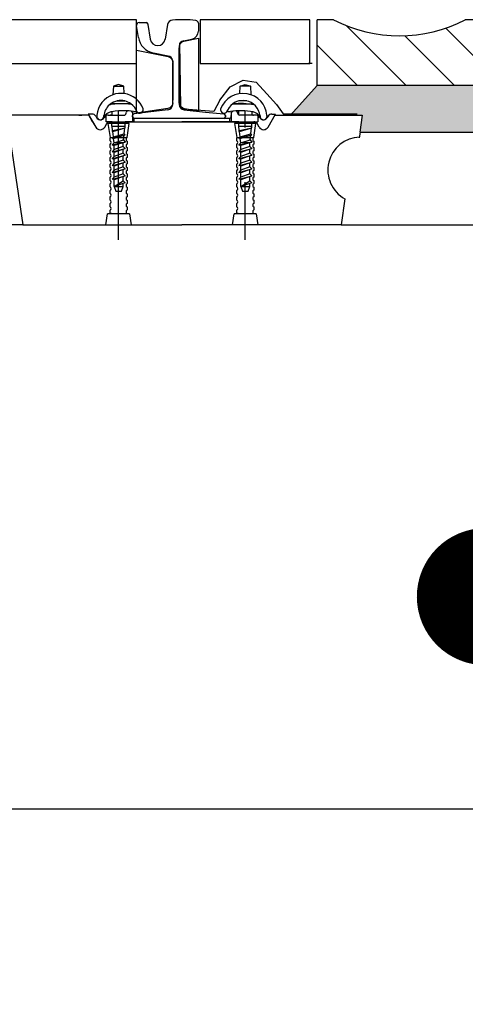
# Model space of a CAD drawing. Header units: millimetres. Extents: x 96940 to 101272, y 432237 to 434659.
# Tile 16 of 256: x 97648.989 to 97649.802, y 432599.582 to 432601.378. Entities that reach past the tile are written whole.
import ezdxf

# ---------------------------------------------------------------- set-up
doc = ezdxf.new("R2010")
doc.units = ezdxf.units.MM
doc.linetypes.add('GWI_DASHED', pattern=[5, 3.5, -1.5])
for name, color, linetype in [('NW_IP_maatvoering', 15, 'Continuous'), ('NW_profiel', 7, 'Continuous'), ('NW_profiel_arcering', 254, 'Continuous'), ('R_BN_T_N_Halte_Blindengeleidelijn', 9, 'Continuous')]:
    doc.layers.add(name, color=color, linetype=linetype)
doc.styles.add('Arial Narrow', font='ARIALN.TTF')
doc.styles.get("Standard").update_dxf_attribs({"font": 'romans.shx'})
doc.dimstyles.new('DSV_0500', dxfattribs={"dimtxt": 0.8, "dimasz": 0.25, "dimexe": 0, "dimexo": 0.5, "dimgap": 0.1, "dimtad": 0, "dimtih": 1, "dimtoh": 1, "dimdsep": 46, "dimtxsty": 'Arial Narrow', "dimblk": 'DOT', "dimcen": 0.25, "dimaunit": 2, "dimazin": 2, "dimtfac": 1, "dimtmove": 1, "dimatfit": 3, "dimfxl": 1, "dimtolj": 1, "dimtzin": 0, "dimarcsym": 0})
doc.dimstyles.get("Standard").update_dxf_attribs({"dimtxt": 0.18, "dimasz": 0.18, "dimexe": 0.18, "dimexo": 0.0625, "dimgap": 0.09, "dimtad": 0, "dimtih": 1, "dimtoh": 1, "dimdec": 4, "dimzin": 0, "dimdsep": 46, "dimtxsty": 'Standard', "dimcen": 0.09, "dimadec": 0, "dimazin": 0, "dimtfac": 1, "dimtdec": 4, "dimtofl": 0, "dimtmove": 0, "dimatfit": 3, "dimfxl": 1, "dimtolj": 1, "dimtzin": 0, "dimarcsym": 0})

# ---------------------------------------------------------------- blocks, each defined once
blk = doc.blocks.new('_Dot')
at = {"color": 0, "linetype": 'ByBlock', "lineweight": -2}
blk.add_line((-0.5, 0), (-1, 0), dxfattribs=at)
at = {"color": 0, "linetype": 'ByBlock', "const_width": 0.5}
blk.add_lwpolyline([(-0.25, 0, 1), (0.25, 0, 1)], format="xyb", close=True, dxfattribs=at)
blk = doc.blocks.new('*D56')
at = {"layer": 'Defpoints', "color": 0, "transparency": 16777216}
for p in [(97648.5418, 432600.664), (97654.0518, 432600.664), (97654.0518, 432599.9382)]:
    blk.add_point(p, dxfattribs=at)
at = {"layer": 'NW_IP_maatvoering', "color": 0, "lineweight": -2, "transparency": 16777216}
for p, q in [((97648.5418, 432600.164), (97648.5418, 432599.9382)), ((97654.0518, 432600.164), (97654.0518, 432599.9382)), ((97648.7918, 432599.9382), (97651.0889, 432599.9382)), ((97653.8018, 432599.9382), (97651.5046, 432599.9382))]:
    blk.add_line(p, q, dxfattribs=at)
at = {"layer": 'NW_IP_maatvoering', "color": 0, "lineweight": -2, "transparency": 16777216, "xscale": 0.25, "yscale": 0.25, "zscale": 0.25}
for p, rotation in [((97648.5418, 432599.9382), 180.0000000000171), ((97654.0518, 432599.9382), 1.709866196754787e-11)]:
    blk.add_blockref('_Dot', p, dxfattribs=dict(at, rotation=rotation))
at = {"layer": 'NW_IP_maatvoering', "color": 0, "transparency": 16777216, "insert": (97651.2968, 432599.9382), "char_height": 0.2, "attachment_point": 5, "rotation": 283.4821, "style": 'Arial Narrow'}
blk.add_mtext('\\A1;5.51', dxfattribs=at)
blk = doc.blocks.new('*D57')
at = {"layer": 'Defpoints', "color": 0, "transparency": 16777216}
for p in [(97652.7829, 432601.2298), (97649.8318, 432601.2075), (97652.7896, 432600.3476)]:
    blk.add_point(p, dxfattribs=at)
at = {"layer": 'NW_IP_maatvoering', "color": 0, "lineweight": -2, "transparency": 16777216}
for p, q in [((97652.7867, 432600.7298), (97652.7896, 432600.3476)), ((97649.8355, 432600.7076), (97649.8384, 432600.3254)), ((97652.5396, 432600.3457), (97651.5215, 432600.3381)), ((97650.0884, 432600.3273), (97651.1065, 432600.3349))]:
    blk.add_line(p, q, dxfattribs=at)
at = {"layer": 'NW_IP_maatvoering', "color": 0, "lineweight": -2, "transparency": 16777216, "xscale": 0.25, "yscale": 0.25, "zscale": 0.25}
for p, rotation in [((97652.7896, 432600.3476), 0.4318180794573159), ((97649.8384, 432600.3254), 180.4318180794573)]:
    blk.add_blockref('_Dot', p, dxfattribs=dict(at, rotation=rotation))
at = {"layer": 'NW_IP_maatvoering', "color": 0, "transparency": 16777216, "insert": (97651.314, 432600.3365), "char_height": 0.2, "attachment_point": 5, "rotation": 283.4821, "style": 'Arial Narrow'}
blk.add_mtext('\\A1;2.95', dxfattribs=at)
blk = doc.blocks.new('*D53')
at = {"layer": 'Defpoints', "color": 0, "linetype": 'Continuous', "ltscale": 0.05, "transparency": 16777216}
for p in [(97638.9518, 432601.1575), (97660.3418, 432601.1575), (97660.3418, 432598.0292)]:
    blk.add_point(p, dxfattribs=at)
at = {"layer": 'R_BN_T_N_Halte_Blindengeleidelijn', "color": 0, "linetype": 'Continuous', "lineweight": -2, "ltscale": 0.05, "transparency": 16777216}
for p, q in [((97638.9518, 432601.095), (97638.9518, 432597.8492)), ((97660.3418, 432601.095), (97660.3418, 432597.8492)), ((97639.1318, 432598.0292), (97649.7505, 432598.0292)), ((97660.1618, 432598.0292), (97650.9934, 432598.0292))]:
    blk.add_line(p, q, dxfattribs=at)
at = {"layer": 'R_BN_T_N_Halte_Blindengeleidelijn', "color": 0, "linetype": 'Continuous', "ltscale": 0.05, "transparency": 16777216}
for points in [[(97639.1318, 432598.0592), (97639.1318, 432597.9992), (97638.9518, 432598.0292)], [(97660.1618, 432598.0592), (97660.1618, 432597.9992), (97660.3418, 432598.0292)]]:
    blk.add_solid(points, dxfattribs=at)
at = {"layer": 'R_BN_T_N_Halte_Blindengeleidelijn', "color": 0, "linetype": 'Continuous', "ltscale": 0.05, "transparency": 16777216, "insert": (97650.3719, 432598.0292), "char_height": 0.18, "attachment_point": 5}
blk.add_mtext('\\A1;21.3900', dxfattribs=at)

msp = doc.modelspace()

# ---------------------------------------------------------------- hatches: boundary and pattern name
at = {"layer": 'NW_profiel_arcering', "ltscale": 0.5}
h = msp.add_hatch(dxfattribs=at)
h.set_pattern_fill('ANSI31', color=1, scale=0.5, angle=-270, style=0)
h.set_pattern_definition([(135, (97639.72779, 432606.36225), (-0.04419417, -0.04419417), [])])
h.paths.add_polyline_path([(97649.83177, 432601.25754), (97649.83177, 432601.37754), (97649.80177, 432601.37754, -0.2450524), (97649.56177, 432601.37754), (97649.53177, 432601.37754), (97649.53177, 432601.25754)])
at = {"layer": 'NW_profiel_arcering'}
msp.add_hatch(color=253, dxfattribs=at).paths.add_polyline_path([(97650.18177, 432601.17253), (97650.13177, 432601.20754), (97649.83177, 432601.20754), (97649.83177, 432601.25754), (97649.53177, 432601.25754), (97649.48301, 432601.20353), (97649.61402, 432601.20353), (97649.60923, 432601.17253)])

# ---------------------------------------------------------------- linework, layer by layer
at = {"layer": 'NW_profiel', "color": 1}
for p, q in [((97649.02288, 432601.37754), (97648.54172, 432601.37754)), ((97649.09988, 432601.37754), (97649.02288, 432601.37754)), ((97649.20211, 432601.37754), (97649.09988, 432601.37754)), ((97649.20211, 432601.29754), (97649.20211, 432601.37754)), ((97649.31863, 432601.37754), (97649.31863, 432601.29754)), ((97649.51863, 432601.37754), (97649.31863, 432601.37754)), ((97649.51863, 432601.29754), (97649.51863, 432601.37754)), ((97649.53177, 432601.25754), (97649.53177, 432601.37754)), ((97649.56177, 432601.37754), (97649.53177, 432601.37754)), ((97649.83177, 432601.37754), (97649.80177, 432601.37754)), ((97649.28036, 432601.3294), (97649.28036, 432601.28837)), ((97649.28036, 432601.22539), (97649.28036, 432601.32595)), ((97648.54172, 432601.29754), (97649.20211, 432601.29754)), ((97649.26836, 432601.30081), (97649.26836, 432601.3015)), ((97649.26836, 432601.22864), (97649.26836, 432601.29925)), ((97649.26836, 432601.23054), (97649.26836, 432601.29925)), ((97649.26836, 432601.22864), (97649.26836, 432601.29925)), ((97649.31863, 432601.29754), (97649.51863, 432601.29754)), ((97649.52261, 432601.29754), (97649.51611, 432601.29754)), ((97649.28036, 432601.25272), (97649.28036, 432601.22299)), ((97649.35432, 432601.23054), (97649.37287, 432601.25537)), ((97649.37287, 432601.25537), (97649.3971, 432601.26704)), ((97649.3971, 432601.26704), (97649.42043, 432601.26345)), ((97649.42043, 432601.26345), (97649.44017, 432601.24221)), ((97649.44017, 432601.24221), (97649.45752, 432601.22276)), ((97649.45752, 432601.22276), (97649.46978, 432601.20616)), ((97649.103, 432601.20353), (97648.96518, 432601.20353)), ((97648.96518, 432601.20353), (97648.99518, 432601.00353)), ((97649.09702, 432601.20353), (97649.103, 432601.20353)), ((97649.11533, 432601.20353), (97649.103, 432601.20353)), ((97649.11436, 432601.20549), (97649.11436, 432601.20499)), ((97649.12106, 432601.20549), (97649.11436, 432601.20549)), ((97649.11436, 432601.20499), (97649.12797, 432601.1817)), ((97649.12228, 432601.19153), (97649.11533, 432601.20353)), ((97649.12228, 432601.19153), (97649.11533, 432601.20353)), ((97649.12797, 432601.20153), (97649.12947, 432601.19895)), ((97649.14331, 432601.19899), (97649.1436, 432601.19949)), ((97649.14685, 432601.19153), (97649.14685, 432601.2026)), ((97649.15052, 432601.20349), (97649.15768, 432601.20351)), ((97649.15052, 432601.20349), (97649.15459, 432601.20349)), ((97649.15596, 432601.20349), (97649.15459, 432601.20349)), ((97649.15596, 432601.20349), (97649.15801, 432601.20349)), ((97649.15768, 432601.20981), (97649.15768, 432601.20349)), ((97649.15801, 432601.20349), (97649.17975, 432601.20349)), ((97649.16968, 432600.97622), (97649.16968, 432601.21132)), ((97649.1837, 432601.20686), (97649.18404, 432601.209)), ((97649.19317, 432601.2103), (97649.19518, 432601.20753)), ((97649.19518, 432601.20753), (97649.19518, 432601.19153)), ((97649.19518, 432601.20349), (97649.19525, 432601.20349)), ((97649.19518, 432601.20053), (97649.19518, 432601.20282)), ((97649.19518, 432601.20053), (97649.19518, 432601.20282)), ((97649.19768, 432601.19153), (97649.19768, 432601.19758)), ((97649.19768, 432601.19758), (97649.19768, 432601.19153)), ((97649.37268, 432601.19153), (97649.37268, 432601.19758)), ((97649.37681, 432601.20978), (97649.37518, 432601.20753)), ((97649.37518, 432601.20753), (97649.37518, 432601.19153)), ((97649.37518, 432601.20053), (97649.37518, 432601.20282)), ((97649.38631, 432601.209), (97649.38664, 432601.20691)), ((97649.38868, 432601.20402), (97649.38868, 432601.21164)), ((97649.41234, 432601.20349), (97649.39058, 432601.20357)), ((97649.41439, 432601.20349), (97649.41234, 432601.20349)), ((97649.41268, 432601.20981), (97649.41268, 432601.20349)), ((97649.41983, 432601.20349), (97649.41268, 432601.20351)), ((97649.41439, 432601.20349), (97649.41576, 432601.20349)), ((97649.41983, 432601.20349), (97649.41576, 432601.20349)), ((97649.4235, 432601.2026), (97649.4235, 432601.19153)), ((97649.42704, 432601.19899), (97649.42676, 432601.19949)), ((97649.44238, 432601.20153), (97649.44088, 432601.19895)), ((97649.4424, 432601.18173), (97649.45599, 432601.20499)), ((97649.44929, 432601.20549), (97649.45599, 432601.20549)), ((97649.45514, 432601.20353), (97649.60518, 432601.20353)), ((97649.45599, 432601.20499), (97649.45599, 432601.20549)), ((97649.46978, 432601.20616), (97649.60467, 432601.20616)), ((97649.47398, 432601.20353), (97649.48205, 432601.20353)), ((97649.48618, 432601.20353), (97649.50168, 432601.20353)), ((97649.50868, 432601.20353), (97649.52418, 432601.20353)), ((97649.12228, 432601.19153), (97649.12796, 432601.18173)), ((97649.12228, 432601.19153), (97649.12796, 432601.18173)), ((97649.1444, 432601.18174), (97649.14801, 432601.18799)), ((97649.1444, 432601.18173), (97649.14776, 432601.18754)), ((97649.1444, 432601.18173), (97649.14776, 432601.18754)), ((97649.15407, 432601.19149), (97649.14685, 432601.19153)), ((97649.15384, 432601.19149), (97649.15407, 432601.19149)), ((97649.15407, 432601.19149), (97649.15596, 432601.19149)), ((97649.15768, 432601.19153), (97649.15468, 432601.19153)), ((97649.15469, 432601.19153), (97649.16968, 432601.19153)), ((97649.15469, 432601.19153), (97649.16968, 432601.19153)), ((97649.15801, 432601.19149), (97649.15596, 432601.19149)), ((97649.15768, 432601.19153), (97649.15768, 432601.19149)), ((97649.16968, 432601.19153), (97649.28518, 432601.19153)), ((97649.19518, 432601.19153), (97649.18168, 432601.19153)), ((97649.28518, 432601.19753), (97649.19818, 432601.19753)), ((97649.37218, 432601.19753), (97649.28518, 432601.19753)), ((97649.28518, 432601.19153), (97649.40068, 432601.19153)), ((97649.38868, 432601.19153), (97649.28518, 432601.19153)), ((97649.37518, 432601.19153), (97649.38868, 432601.19153)), ((97649.38868, 432601.19153), (97649.4235, 432601.19153)), ((97649.40068, 432601.19153), (97649.41566, 432601.19153)), ((97649.41268, 432601.19153), (97649.41628, 432601.19149)), ((97649.42595, 432601.18174), (97649.42234, 432601.18799)), ((97649.60899, 432601.16228), (97649.61053, 432601.17253)), ((97649.61042, 432601.17273), (97650.24172, 432601.17273)), ((97649.58229, 432601.05095), (97649.57518, 432601.00353)), ((97648.99518, 432601.00353), (97648.54172, 432601.00353)), ((97648.99518, 432601.00353), (97649.28518, 432601.00353)), ((97649.57518, 432601.00353), (97649.28518, 432601.00353)), ((97649.57518, 432601.00353), (97650.24172, 432601.00353))]:
    msp.add_line(p, q, dxfattribs=at)
at = {"layer": 'NW_profiel', "color": 7}
for p, q in [((97649.20576, 432601.34525), (97649.20218, 432601.36672)), ((97649.20711, 432601.37254), (97649.21991, 432601.37254)), ((97649.22286, 432601.37004), (97649.22311, 432601.36854)), ((97649.22311, 432601.36854), (97649.22754, 432601.34199)), ((97649.25911, 432601.36854), (97649.2547, 432601.34208)), ((97649.31511, 432601.3712), (97649.31511, 432601.35684)), ((97649.28786, 432601.33909), (97649.30306, 432601.34213)), ((97649.28036, 432601.22539), (97649.28036, 432601.32595)), ((97649.26032, 432601.3113), (97649.23342, 432601.31668)), ((97649.26836, 432601.30181), (97649.26836, 432601.23054)), ((97649.26836, 432601.22804), (97649.26836, 432601.23054)), ((97649.26836, 432601.22299), (97649.26836, 432601.22804)), ((97649.25936, 432601.21304), (97649.19788, 432601.2058)), ((97649.28937, 432601.21304), (97649.32804, 432601.20918)), ((97649.32804, 432601.20918), (97649.36166, 432601.20581)), ((97649.36436, 432601.20283), (97649.36436, 432601.20054))]:
    msp.add_line(p, q, dxfattribs=at)
at = {"layer": 'NW_profiel', "color": 15, "ltscale": 0.03}
for p, q in [((97649.16018, 432601.25636), (97649.1594, 432601.24077)), ((97649.16968, 432601.25936), (97649.16018, 432601.25636)), ((97649.16018, 432601.25636), (97649.17918, 432601.25636)), ((97649.17918, 432601.25636), (97649.16968, 432601.25936)), ((97649.17985, 432601.24276), (97649.17918, 432601.25636)), ((97649.3905, 432601.24276), (97649.39118, 432601.25636)), ((97649.39118, 432601.25636), (97649.40068, 432601.25936)), ((97649.41018, 432601.25636), (97649.39118, 432601.25636)), ((97649.40068, 432601.25936), (97649.41018, 432601.25636)), ((97649.41018, 432601.25636), (97649.41095, 432601.24077)), ((97649.19211, 432601.22436), (97649.15571, 432601.22436)), ((97649.1667, 432601.22936), (97649.18112, 432601.22936)), ((97649.18768, 432601.22436), (97649.19211, 432601.22436)), ((97649.37824, 432601.22436), (97649.41464, 432601.22436)), ((97649.40365, 432601.22936), (97649.38923, 432601.22936)), ((97649.18918, 432601.18853), (97649.15018, 432601.18853)), ((97649.15028, 432601.18853), (97649.15428, 432601.16253)), ((97649.15253, 432601.18853), (97649.15398, 432601.19053)), ((97649.15398, 432601.19053), (97649.18537, 432601.19053)), ((97649.15757, 432601.18313), (97649.15757, 432601.19153)), ((97649.15778, 432601.18313), (97649.18178, 432601.18313)), ((97649.15778, 432601.18313), (97649.18178, 432601.18313)), ((97649.15778, 432601.17413), (97649.18178, 432601.18034)), ((97649.15778, 432601.17413), (97649.18178, 432601.18034)), ((97649.15884, 432601.17519), (97649.18145, 432601.18064)), ((97649.15884, 432601.17519), (97649.18145, 432601.18064)), ((97649.15903, 432601.17379), (97649.18178, 432601.18034)), ((97649.15903, 432601.17379), (97649.18178, 432601.18034)), ((97649.17996, 432601.16948), (97649.18139, 432601.18022)), ((97649.18178, 432601.18034), (97649.18145, 432601.18064)), ((97649.18178, 432601.18034), (97649.18145, 432601.18064)), ((97649.18157, 432601.18313), (97649.18157, 432601.19153)), ((97649.18528, 432601.16253), (97649.18928, 432601.18853)), ((97649.18537, 432601.19053), (97649.18683, 432601.18853)), ((97649.38118, 432601.18853), (97649.38518, 432601.16253)), ((97649.42018, 432601.18853), (97649.38118, 432601.18853)), ((97649.38353, 432601.18853), (97649.38498, 432601.19053)), ((97649.38498, 432601.19053), (97649.41637, 432601.19053)), ((97649.38868, 432601.18313), (97649.38868, 432601.19153)), ((97649.38973, 432601.17519), (97649.38868, 432601.18313)), ((97649.38973, 432601.17519), (97649.38868, 432601.18313)), ((97649.38868, 432601.18313), (97649.41268, 432601.18313)), ((97649.38868, 432601.18313), (97649.41268, 432601.18313)), ((97649.38868, 432601.17413), (97649.41268, 432601.18034)), ((97649.38868, 432601.17413), (97649.41268, 432601.18034)), ((97649.38973, 432601.17519), (97649.41234, 432601.18064)), ((97649.38973, 432601.17519), (97649.41234, 432601.18064)), ((97649.38992, 432601.17379), (97649.41268, 432601.18034)), ((97649.38992, 432601.17379), (97649.41268, 432601.18034)), ((97649.41086, 432601.16948), (97649.41229, 432601.18022)), ((97649.41234, 432601.18064), (97649.41268, 432601.18313)), ((97649.41234, 432601.18064), (97649.41268, 432601.18313)), ((97649.41268, 432601.18034), (97649.41234, 432601.18064)), ((97649.41268, 432601.18034), (97649.41234, 432601.18064)), ((97649.41268, 432601.18313), (97649.41268, 432601.19153)), ((97649.41618, 432601.16253), (97649.42018, 432601.18853)), ((97649.41637, 432601.19053), (97649.41783, 432601.18853)), ((97649.15428, 432601.16253), (97649.18528, 432601.16253)), ((97649.15428, 432601.15653), (97649.15428, 432601.16221)), ((97649.15884, 432601.17519), (97649.15778, 432601.17413)), ((97649.15884, 432601.17519), (97649.15778, 432601.17413)), ((97649.15903, 432601.17379), (97649.15778, 432601.17413)), ((97649.15903, 432601.17379), (97649.15778, 432601.17413)), ((97649.15778, 432601.16163), (97649.18178, 432601.16784)), ((97649.16031, 432601.16416), (97649.15778, 432601.16163)), ((97649.16031, 432601.16416), (97649.15903, 432601.17379)), ((97649.16031, 432601.16416), (97649.17996, 432601.16948)), ((97649.16067, 432601.16085), (97649.18178, 432601.16784)), ((97649.17847, 432601.15832), (97649.17965, 432601.16713)), ((97649.18178, 432601.16784), (97649.17996, 432601.16948)), ((97649.38518, 432601.16253), (97649.41618, 432601.16253)), ((97649.38518, 432601.15653), (97649.38518, 432601.16221)), ((97649.38973, 432601.17519), (97649.38868, 432601.17413)), ((97649.38973, 432601.17519), (97649.38868, 432601.17413)), ((97649.38992, 432601.17379), (97649.38868, 432601.17413)), ((97649.38992, 432601.17379), (97649.38868, 432601.17413)), ((97649.38868, 432601.16163), (97649.41268, 432601.16784)), ((97649.39121, 432601.16416), (97649.38868, 432601.16163)), ((97649.39121, 432601.16416), (97649.38992, 432601.17379)), ((97649.39121, 432601.16416), (97649.41086, 432601.16948)), ((97649.39156, 432601.16085), (97649.41268, 432601.16784)), ((97649.40937, 432601.15832), (97649.41054, 432601.16713)), ((97649.41268, 432601.16784), (97649.41086, 432601.16948)), ((97649.15428, 432601.14453), (97649.15428, 432601.15021)), ((97649.16067, 432601.16085), (97649.15778, 432601.16163)), ((97649.15778, 432601.14913), (97649.18178, 432601.15437)), ((97649.16178, 432601.15313), (97649.15778, 432601.14913)), ((97649.16067, 432601.14835), (97649.15778, 432601.14913)), ((97649.16067, 432601.14835), (97649.16178, 432601.14806)), ((97649.16178, 432601.15313), (97649.16075, 432601.16088)), ((97649.16178, 432601.15313), (97649.17847, 432601.15832)), ((97649.18178, 432601.15437), (97649.16178, 432601.14806)), ((97649.17778, 432601.15313), (97649.16178, 432601.15313)), ((97649.16178, 432601.14187), (97649.16178, 432601.14806)), ((97649.17778, 432601.14645), (97649.16178, 432601.14063)), ((97649.17778, 432601.14645), (97649.17778, 432601.15313)), ((97649.18178, 432601.14284), (97649.17778, 432601.14645)), ((97649.17847, 432601.15832), (97649.18178, 432601.15437)), ((97649.18528, 432601.15621), (97649.18528, 432601.15053)), ((97649.18528, 432601.14421), (97649.18528, 432601.13853)), ((97649.38518, 432601.14453), (97649.38518, 432601.15021)), ((97649.39156, 432601.16085), (97649.38868, 432601.16163)), ((97649.38868, 432601.14913), (97649.41268, 432601.15437)), ((97649.39268, 432601.15313), (97649.38868, 432601.14913)), ((97649.39156, 432601.14835), (97649.38868, 432601.14913)), ((97649.39156, 432601.14835), (97649.39268, 432601.14806)), ((97649.39268, 432601.15313), (97649.39164, 432601.16088)), ((97649.39268, 432601.15313), (97649.40937, 432601.15832)), ((97649.41268, 432601.15437), (97649.39268, 432601.14806)), ((97649.40868, 432601.15313), (97649.39268, 432601.15313)), ((97649.39268, 432601.14187), (97649.39268, 432601.14806)), ((97649.40868, 432601.14645), (97649.39268, 432601.14063)), ((97649.40868, 432601.14645), (97649.40868, 432601.15313)), ((97649.41268, 432601.14284), (97649.40868, 432601.14645)), ((97649.40937, 432601.15832), (97649.41268, 432601.15437)), ((97649.41618, 432601.15621), (97649.41618, 432601.15053)), ((97649.41618, 432601.14421), (97649.41618, 432601.13853)), ((97649.15428, 432601.13253), (97649.15428, 432601.13821)), ((97649.15428, 432601.12053), (97649.15428, 432601.12621)), ((97649.15778, 432601.13663), (97649.18178, 432601.14284)), ((97649.16178, 432601.14063), (97649.15778, 432601.13663)), ((97649.16067, 432601.13585), (97649.15778, 432601.13663)), ((97649.15778, 432601.12413), (97649.18178, 432601.13034)), ((97649.16178, 432601.12813), (97649.15778, 432601.12413)), ((97649.16067, 432601.13585), (97649.16178, 432601.13556)), ((97649.18178, 432601.14284), (97649.16178, 432601.13556)), ((97649.16178, 432601.14063), (97649.16178, 432601.14164)), ((97649.16178, 432601.12813), (97649.16178, 432601.13556)), ((97649.17778, 432601.13395), (97649.16178, 432601.12813)), ((97649.18178, 432601.13034), (97649.16178, 432601.12306)), ((97649.16178, 432601.12813), (97649.16178, 432601.12914)), ((97649.17778, 432601.13395), (97649.17778, 432601.14138)), ((97649.18178, 432601.13034), (97649.17778, 432601.13395)), ((97649.17778, 432601.12145), (97649.17778, 432601.12888)), ((97649.18528, 432601.13221), (97649.18528, 432601.12653)), ((97649.38518, 432601.13253), (97649.38518, 432601.13821)), ((97649.38518, 432601.12053), (97649.38518, 432601.12621)), ((97649.38868, 432601.13663), (97649.41268, 432601.14284)), ((97649.39268, 432601.14063), (97649.38868, 432601.13663)), ((97649.39156, 432601.13585), (97649.38868, 432601.13663)), ((97649.38868, 432601.12413), (97649.41268, 432601.13034)), ((97649.39268, 432601.12813), (97649.38868, 432601.12413)), ((97649.39156, 432601.13585), (97649.39268, 432601.13556)), ((97649.41268, 432601.14284), (97649.39268, 432601.13556)), ((97649.39268, 432601.14063), (97649.39268, 432601.14164)), ((97649.39268, 432601.12813), (97649.39268, 432601.13556)), ((97649.40868, 432601.13395), (97649.39268, 432601.12813)), ((97649.41268, 432601.13034), (97649.39268, 432601.12306)), ((97649.39268, 432601.12813), (97649.39268, 432601.12914)), ((97649.40868, 432601.13395), (97649.40868, 432601.14138)), ((97649.41268, 432601.13034), (97649.40868, 432601.13395)), ((97649.40868, 432601.12145), (97649.40868, 432601.12888)), ((97649.41618, 432601.13221), (97649.41618, 432601.12653)), ((97649.15428, 432601.10853), (97649.15428, 432601.11421)), ((97649.16067, 432601.12335), (97649.15778, 432601.12413)), ((97649.15778, 432601.11163), (97649.18178, 432601.11784)), ((97649.16178, 432601.11563), (97649.15778, 432601.11163)), ((97649.16067, 432601.11085), (97649.15778, 432601.11163)), ((97649.16067, 432601.12335), (97649.16178, 432601.12306)), ((97649.16067, 432601.11085), (97649.16178, 432601.11056)), ((97649.16178, 432601.11563), (97649.16178, 432601.12306)), ((97649.17778, 432601.12145), (97649.16178, 432601.11563)), ((97649.18178, 432601.11784), (97649.16178, 432601.11056)), ((97649.16178, 432601.11563), (97649.16178, 432601.11664)), ((97649.16178, 432601.10313), (97649.16178, 432601.11056)), ((97649.17778, 432601.10895), (97649.16178, 432601.10313)), ((97649.18178, 432601.11784), (97649.17778, 432601.12145)), ((97649.17778, 432601.10895), (97649.17778, 432601.11638)), ((97649.18178, 432601.10534), (97649.17778, 432601.10895)), ((97649.18528, 432601.12021), (97649.18528, 432601.11453)), ((97649.18528, 432601.10821), (97649.18528, 432601.10253)), ((97649.38518, 432601.10853), (97649.38518, 432601.11421)), ((97649.39156, 432601.12335), (97649.38868, 432601.12413)), ((97649.38868, 432601.11163), (97649.41268, 432601.11784)), ((97649.39268, 432601.11563), (97649.38868, 432601.11163)), ((97649.39156, 432601.11085), (97649.38868, 432601.11163)), ((97649.39156, 432601.12335), (97649.39268, 432601.12306)), ((97649.39156, 432601.11085), (97649.39268, 432601.11056)), ((97649.39268, 432601.11563), (97649.39268, 432601.12306)), ((97649.40868, 432601.12145), (97649.39268, 432601.11563)), ((97649.41268, 432601.11784), (97649.39268, 432601.11056)), ((97649.39268, 432601.11563), (97649.39268, 432601.11664)), ((97649.39268, 432601.10313), (97649.39268, 432601.11006)), ((97649.40868, 432601.10895), (97649.39268, 432601.10313)), ((97649.41268, 432601.11784), (97649.40868, 432601.12145)), ((97649.40868, 432601.10895), (97649.40868, 432601.11638)), ((97649.41268, 432601.10534), (97649.40868, 432601.10895)), ((97649.41618, 432601.12021), (97649.41618, 432601.11453)), ((97649.41618, 432601.10821), (97649.41618, 432601.10253)), ((97649.15428, 432601.09653), (97649.15428, 432601.10221)), ((97649.15428, 432601.08453), (97649.15428, 432601.09021)), ((97649.15778, 432601.09913), (97649.18178, 432601.10534)), ((97649.16178, 432601.10313), (97649.15778, 432601.09913)), ((97649.16067, 432601.09835), (97649.15778, 432601.09913)), ((97649.15778, 432601.08663), (97649.18178, 432601.09284)), ((97649.16178, 432601.09063), (97649.15778, 432601.08663)), ((97649.16067, 432601.09835), (97649.16178, 432601.09806)), ((97649.18178, 432601.10534), (97649.16178, 432601.09806)), ((97649.16178, 432601.10313), (97649.16178, 432601.10414)), ((97649.16178, 432601.09063), (97649.16178, 432601.09806)), ((97649.17778, 432601.09645), (97649.16178, 432601.09063)), ((97649.18178, 432601.09284), (97649.16178, 432601.08556)), ((97649.17778, 432601.09645), (97649.17778, 432601.10388)), ((97649.18178, 432601.09284), (97649.17778, 432601.09645)), ((97649.17778, 432601.08395), (97649.17778, 432601.09138)), ((97649.18528, 432601.09621), (97649.18528, 432601.09053)), ((97649.38518, 432601.09653), (97649.38518, 432601.10221)), ((97649.38518, 432601.08453), (97649.38518, 432601.09021)), ((97649.38868, 432601.09913), (97649.41268, 432601.10534)), ((97649.39268, 432601.10313), (97649.38868, 432601.09913)), ((97649.39156, 432601.09835), (97649.38868, 432601.09913)), ((97649.38868, 432601.08663), (97649.41268, 432601.09284)), ((97649.39268, 432601.09063), (97649.38868, 432601.08663)), ((97649.39156, 432601.09835), (97649.39268, 432601.09806)), ((97649.41268, 432601.10534), (97649.39268, 432601.09806)), ((97649.39268, 432601.10313), (97649.39268, 432601.10414)), ((97649.39268, 432601.09063), (97649.39268, 432601.09806)), ((97649.40868, 432601.09645), (97649.39268, 432601.09063)), ((97649.41268, 432601.09284), (97649.39268, 432601.08556)), ((97649.39268, 432601.09063), (97649.39268, 432601.09164)), ((97649.40868, 432601.09645), (97649.40868, 432601.10388)), ((97649.41268, 432601.09284), (97649.40868, 432601.09645)), ((97649.40868, 432601.08395), (97649.40868, 432601.09138)), ((97649.41618, 432601.09621), (97649.41618, 432601.09053)), ((97649.15428, 432601.07253), (97649.15428, 432601.07821)), ((97649.16067, 432601.08585), (97649.15778, 432601.08663)), ((97649.16067, 432601.08585), (97649.16178, 432601.08556)), ((97649.16178, 432601.07813), (97649.16178, 432601.08556)), ((97649.16178, 432601.07313), (97649.17778, 432601.08395)), ((97649.18178, 432601.08034), (97649.16178, 432601.07306)), ((97649.16178, 432601.07813), (97649.16178, 432601.07914)), ((97649.16178, 432601.07313), (97649.16178, 432601.07813)), ((97649.16178, 432601.07306), (97649.16178, 432601.07313)), ((97649.16178, 432601.07313), (97649.17778, 432601.07313)), ((97649.16178, 432601.07313), (97649.16478, 432601.06513)), ((97649.17478, 432601.06513), (97649.17778, 432601.07313)), ((97649.18178, 432601.08034), (97649.17778, 432601.08395)), ((97649.17778, 432601.07313), (97649.17778, 432601.07888)), ((97649.18528, 432601.08421), (97649.18528, 432601.07853)), ((97649.18528, 432601.07221), (97649.18528, 432601.06653)), ((97649.38518, 432601.07253), (97649.38518, 432601.07821)), ((97649.39156, 432601.08585), (97649.38868, 432601.08663)), ((97649.39156, 432601.08585), (97649.39268, 432601.08556)), ((97649.39268, 432601.07813), (97649.39268, 432601.08556)), ((97649.39268, 432601.07313), (97649.40868, 432601.08395)), ((97649.41268, 432601.08034), (97649.39268, 432601.07306)), ((97649.39268, 432601.07813), (97649.39268, 432601.07914)), ((97649.39268, 432601.07313), (97649.39268, 432601.07813)), ((97649.39268, 432601.07306), (97649.39268, 432601.07313)), ((97649.39268, 432601.07313), (97649.40868, 432601.07313)), ((97649.39268, 432601.07313), (97649.39568, 432601.06513)), ((97649.40568, 432601.06513), (97649.40868, 432601.07313)), ((97649.41268, 432601.08034), (97649.40868, 432601.08395)), ((97649.40868, 432601.07313), (97649.40868, 432601.07888)), ((97649.41618, 432601.08421), (97649.41618, 432601.07853)), ((97649.41618, 432601.07221), (97649.41618, 432601.06653)), ((97649.15428, 432601.06053), (97649.15428, 432601.06621)), ((97649.15428, 432601.04853), (97649.15428, 432601.05421)), ((97649.16478, 432601.06513), (97649.17478, 432601.06513)), ((97649.18528, 432601.06021), (97649.18528, 432601.05453)), ((97649.38518, 432601.06053), (97649.38518, 432601.06621)), ((97649.38518, 432601.04853), (97649.38518, 432601.05421)), ((97649.39568, 432601.06513), (97649.40568, 432601.06513)), ((97649.41618, 432601.06021), (97649.41618, 432601.05453)), ((97649.15428, 432601.03653), (97649.15428, 432601.04221)), ((97649.18528, 432601.04821), (97649.18528, 432601.04253)), ((97649.18528, 432601.03621), (97649.18528, 432601.03053)), ((97649.38518, 432601.03653), (97649.38518, 432601.04221)), ((97649.41618, 432601.04821), (97649.41618, 432601.04253)), ((97649.41618, 432601.03621), (97649.41618, 432601.03053)), ((97649.15428, 432601.02453), (97649.15428, 432601.03021)), ((97649.15945, 432601.02353), (97649.15428, 432601.02453)), ((97649.18528, 432601.02421), (97649.18528, 432601.02353)), ((97649.38518, 432601.02453), (97649.38518, 432601.03021)), ((97649.39034, 432601.02353), (97649.38518, 432601.02453)), ((97649.41618, 432601.02421), (97649.41618, 432601.02353))]:
    msp.add_line(p, q, dxfattribs=at)
at = {"layer": 'NW_profiel', "color": 1, "linetype": 'GWI_DASHED', "ltscale": 0.03}
msp.add_line((97649.40068, 432600.97622), (97649.40068, 432601.21132), dxfattribs=at)
at = {"layer": 'NW_profiel', "color": 15, "linetype": 'GWI_DASHED', "ltscale": 0.03}
for p, q in [((97649.15884, 432601.17519), (97649.15778, 432601.18313)), ((97649.15884, 432601.17519), (97649.15778, 432601.18313)), ((97649.18145, 432601.18064), (97649.18178, 432601.18313)), ((97649.18145, 432601.18064), (97649.18178, 432601.18313))]:
    msp.add_line(p, q, dxfattribs=at)
at = {"layer": 'NW_profiel', "color": 1, "ltscale": 0.03}
for p, q in [((97649.14657, 432601.00353), (97649.14957, 432601.02353)), ((97649.15553, 432601.02353), (97649.14978, 432601.02353)), ((97649.18528, 432601.02353), (97649.15553, 432601.02353)), ((97649.18978, 432601.02353), (97649.18528, 432601.02353)), ((97649.18957, 432601.02353), (97649.19257, 432601.00353)), ((97649.37768, 432601.00353), (97649.38068, 432601.02353)), ((97649.38643, 432601.02353), (97649.38068, 432601.02353)), ((97649.41618, 432601.02353), (97649.38643, 432601.02353)), ((97649.42068, 432601.02353), (97649.41618, 432601.02353)), ((97649.42068, 432601.02353), (97649.42368, 432601.00353))]:
    msp.add_line(p, q, dxfattribs=at)
at = {"layer": 'NW_profiel', "color": 1}
for points in [[(97649.2805, 432601.32947, -0.2785768), (97649.28871, 432601.3383), (97649.31523, 432601.3436), (97649.31523, 432601.21054), (97649.28968, 432601.21511, -0.2380672), (97649.28058, 432601.22307)], [(97649.2685, 432601.22569, -0.3853136), (97649.25942, 432601.2158), (97649.2022, 432601.20739), (97649.2022, 432601.32193), (97649.26026, 432601.3104, -0.3517905), (97649.2685, 432601.29904, -0.3517905)]]:
    msp.add_lwpolyline(points, format="xyb", dxfattribs=at)
at = {"layer": 'NW_profiel', "color": 1, "flags": 128}
msp.add_lwpolyline([(97649.35432, 432601.23054), (97649.34355, 432601.20995), (97649.28864, 432601.21457), (97649.283, 432601.21867), (97649.28146, 432601.33557)], dxfattribs=at)
at = {"layer": 'NW_profiel', "color": 1}
msp.add_lwpolyline([(97649.83177, 432601.25754), (97649.83177, 432601.25754), (97649.53177, 432601.25754), (97649.48301, 432601.20353), (97649.61402, 432601.20353), (97649.61402, 432601.20353), (97649.60923, 432601.17253), (97650.18177, 432601.17253), (97650.13177, 432601.20754), (97649.83177, 432601.20754)], close=True, dxfattribs=at)
at = {"layer": 'NW_profiel', "color": 7}
for centre, radius, start, end in [((97649.28575, 432601.15236), 0.22519, 83.64653, 94.49462), ((97649.20711, 432601.36754), 0.005, 90, 189.46232), ((97649.21991, 432601.36954), 0.003, 9.46232, 90), ((97649.26898, 432601.3669), 0.01, 95.0351, 170.53768), ((97649.31011, 432601.3712), 0.005, 0, 83.64654), ((97649.24028, 432601.351), 0.035, 189.46232, 258.69007), ((97649.24105, 432601.34424), 0.0137, 189.46232, 270), ((97649.24117, 432601.34424), 0.0137, 270, 350.53768), ((97649.30011, 432601.35684), 0.015, 281.30993, 360), ((97649.29036, 432601.3294), 0.01, 101.30993, 180), ((97649.25836, 432601.3015), 0.01, 8.90542, 78.69007), ((97649.25836, 432601.3015), 0.01, 0, 8.90542), ((97649.25836, 432601.22299), 0.01, 275.71059, 360), ((97649.29036, 432601.22299), 0.01, 180, 264.28941), ((97649.19818, 432601.20282), 0.003, 95.71059, 179.99999), ((97649.19818, 432601.20282), 0.003, 95.71059, 179.99999), ((97649.19818, 432601.20053), 0.003, 180, 270), ((97649.19818, 432601.20053), 0.003, 180, 270), ((97649.36136, 432601.20054), 0.003, 270, 360), ((97649.36136, 432601.20283), 0.003, 360, 84.28941)]:
    msp.add_arc(centre, radius, start, end, dxfattribs=at)
at = {"layer": 'NW_profiel', "color": 1}
for centre, radius, start, end in [((97649.68177, 432601.60769), 0.25955, 242.46174, 297.53826), ((97649.12106, 432601.19749), 0.008, 30.29999, 89.99999), ((97649.13638, 432601.20299), 0.008, 210.29997, 329.99999), ((97649.15884, 432601.19171), 0.018, 101.25067, 156.47574), ((97649.15052, 432601.19549), 0.008, 90, 150), ((97649.17874, 432601.09167), 0.12, 100.11123, 101.25063), ((97649.17874, 432601.09167), 0.12, 88.59951, 100.11118), ((97649.17975, 432601.20749), 0.004, 269.99999, 350.99999), ((97649.17874, 432601.09167), 0.12, 81.40271, 88.59952), ((97649.18701, 432601.20853), 0.003, 104.69379, 170.99999), ((97649.19074, 432601.20853), 0.003, 35.99997, 50.96419), ((97649.19876, 432601.21648), 0.0065, 251.32392, 306.65068), ((97649.37159, 432601.21648), 0.0065, 236.10936, 288.67601), ((97649.37218, 432601.20053), 0.003, 270, 360), ((97649.39161, 432601.09167), 0.12, 78.74938, 98.5973), ((97649.37923, 432601.20801), 0.003, 96.0724, 143.99997), ((97649.37923, 432601.20802), 0.003, 144.0117, 144.03666), ((97649.37923, 432601.20801), 0.003, 96.07965, 96.14672), ((97649.38337, 432601.20838), 0.003, 8.99919, 94.0373), ((97649.39059, 432601.20757), 0.004, 188.99805, 269.84988), ((97649.41151, 432601.19171), 0.018, 23.52426, 78.74932), ((97649.41983, 432601.19549), 0.008, 30, 90), ((97649.43397, 432601.20299), 0.008, 210.00001, 329.70003), ((97649.44929, 432601.19749), 0.008, 90.00001, 149.70001), ((97649.13618, 432601.18649), 0.0095, 210.07804, 329.92196), ((97649.13618, 432601.18649), 0.0095, 210.07804, 329.92196), ((97649.13618, 432601.18649), 0.0095, 210.29997, 330), ((97649.15469, 432601.18353), 0.008, 89.99993, 149.92203), ((97649.15469, 432601.18353), 0.008, 89.99993, 149.92203), ((97649.15407, 432601.18449), 0.007, 90, 150), ((97649.41628, 432601.18449), 0.007, 30, 90), ((97649.43418, 432601.18649), 0.0095, 210.00001, 329.70003), ((97649.43418, 432601.18649), 0.0095, 210.07804, 329.92196), ((97649.61118, 432601.10353), 0.06, 91.89796, 241.21859)]:
    msp.add_arc(centre, radius, start, end, dxfattribs=at)
at = {"layer": 'NW_profiel', "color": 15, "ltscale": 0.03}
for centre, radius, start, end in [((97649.17375, 432601.1994), 0.04379, 109.13049, 174.90788), ((97649.17375, 432601.1994), 0.04379, 81.98845, 109.13048), ((97649.17375, 432601.1994), 0.04379, 20.50686, 81.98845), ((97649.3966, 432601.1994), 0.04379, 80.40816, 159.49313), ((97649.3966, 432601.1994), 0.04379, 5.09212, 80.40816), ((97649.17391, 432601.19894), 0.03126, 131.82483, 173.85748), ((97649.17391, 432601.19894), 0.03126, 128.02283, 132.0576), ((97649.15884, 432601.19171), 0.031, 100.25199, 100.91922), ((97649.17874, 432601.09167), 0.133, 99.91701, 101.0175), ((97649.17391, 432601.19894), 0.03126, 76.66685, 128.02287), ((97649.15168, 432601.21836), 0.006, 46.08322, 60.22199), ((97649.17874, 432601.09167), 0.133, 93.90904, 99.91726), ((97649.17391, 432601.19894), 0.03126, 54.40066, 76.66685), ((97649.17874, 432601.09167), 0.133, 84.43262, 86.09097), ((97649.17874, 432601.09167), 0.133, 83.98142, 86.0909), ((97649.17391, 432601.19894), 0.03126, 19.82549, 54.40067), ((97649.17391, 432601.19894), 0.03126, 53.08767, 54.40069), ((97649.36199, 432601.21365), 0.0065, 144.80924, 170.40824), ((97649.39644, 432601.19894), 0.03126, 6.1427, 153.57202), ((97649.39161, 432601.09167), 0.133, 78.98248, 96.01862), ((97649.41868, 432601.21836), 0.006, 119.77753, 133.91555), ((97649.41151, 432601.19171), 0.031, 79.08069, 79.74791), ((97649.13638, 432601.20149), 0.0065, 163.99273, 0.45015), ((97649.13638, 432601.20149), 0.0065, 163.99273, 9.59176), ((97649.13638, 432601.20149), 0.0065, 0.45005, 7.04704), ((97649.20836, 432601.21365), 0.0065, 219.20539, 9.59177), ((97649.36199, 432601.21365), 0.0065, 170.40823, 352.95227), ((97649.43397, 432601.20149), 0.0065, 179.54984, 16.00725), ((97649.43397, 432601.20149), 0.0065, 170.40824, 16.00725), ((97649.43397, 432601.20149), 0.0065, 172.95224, 179.54993), ((97649.41151, 432601.19171), 0.031, 20.83012, 22.22162), ((97649.15278, 432601.16537), 0.0035, 295.37691, 305.82858), ((97649.18678, 432601.15937), 0.0035, 115.37693, 244.62307), ((97649.38368, 432601.16537), 0.0035, 295.37691, 305.82858), ((97649.41768, 432601.15937), 0.0035, 115.37693, 244.62307), ((97649.15278, 432601.15337), 0.0035, 295.37693, 64.62307), ((97649.15278, 432601.14137), 0.0035, 295.37693, 64.62307), ((97649.18678, 432601.14737), 0.0035, 115.37693, 244.62307), ((97649.38368, 432601.15337), 0.0035, 295.37693, 64.62307), ((97649.38368, 432601.14137), 0.0035, 295.37693, 64.62307), ((97649.41768, 432601.14737), 0.0035, 115.37693, 244.62307), ((97649.15278, 432601.12937), 0.0035, 295.37693, 64.62307), ((97649.18678, 432601.13537), 0.0035, 115.37693, 244.62307), ((97649.18678, 432601.12337), 0.0035, 115.37693, 244.62307), ((97649.38368, 432601.12937), 0.0035, 295.37693, 64.62307), ((97649.41768, 432601.13537), 0.0035, 115.37693, 244.62307), ((97649.41768, 432601.12337), 0.0035, 115.37693, 244.62307), ((97649.15278, 432601.11737), 0.0035, 295.37693, 64.62307), ((97649.15278, 432601.10537), 0.0035, 295.37693, 64.62307), ((97649.18678, 432601.11137), 0.0035, 115.37693, 244.62307), ((97649.38368, 432601.11737), 0.0035, 295.37693, 64.62307), ((97649.38368, 432601.10537), 0.0035, 295.37693, 64.62307), ((97649.41768, 432601.11137), 0.0035, 115.37693, 244.62307), ((97649.15278, 432601.09337), 0.0035, 295.37693, 64.62307), ((97649.18678, 432601.09937), 0.0035, 115.37693, 244.62307), ((97649.18678, 432601.08737), 0.0035, 115.37693, 244.62307), ((97649.38368, 432601.09337), 0.0035, 295.37693, 64.62307), ((97649.41768, 432601.09937), 0.0035, 115.37693, 244.62307), ((97649.41768, 432601.08737), 0.0035, 115.37693, 244.62307), ((97649.15278, 432601.08137), 0.0035, 295.37693, 64.62307), ((97649.15278, 432601.06937), 0.0035, 295.37693, 64.62307), ((97649.18678, 432601.07537), 0.0035, 115.37693, 244.62307), ((97649.38368, 432601.08137), 0.0035, 295.37693, 64.62307), ((97649.38368, 432601.06937), 0.0035, 295.37693, 64.62307), ((97649.41768, 432601.07537), 0.0035, 115.37693, 244.62307), ((97649.15278, 432601.05737), 0.0035, 295.37693, 64.62307), ((97649.18678, 432601.06337), 0.0035, 115.37693, 244.62307), ((97649.18678, 432601.05137), 0.0035, 115.37693, 244.62307), ((97649.38368, 432601.05737), 0.0035, 295.37693, 64.62307), ((97649.41768, 432601.06337), 0.0035, 115.37693, 244.62307), ((97649.41768, 432601.05137), 0.0035, 115.37693, 244.62307), ((97649.15278, 432601.04537), 0.0035, 295.37693, 64.62307), ((97649.15278, 432601.03337), 0.0035, 295.37693, 64.62307), ((97649.18678, 432601.03937), 0.0035, 115.37693, 244.62307), ((97649.38368, 432601.04537), 0.0035, 295.37693, 64.62307), ((97649.38368, 432601.03337), 0.0035, 295.37693, 64.62307), ((97649.41768, 432601.03937), 0.0035, 115.37693, 244.62307), ((97649.15278, 432601.02137), 0.0035, 38.15563, 64.62307), ((97649.18678, 432601.02737), 0.0035, 115.37693, 244.62307), ((97649.38368, 432601.02137), 0.0035, 38.15563, 64.62307), ((97649.41768, 432601.02737), 0.0035, 115.37693, 244.62307)]:
    msp.add_arc(centre, radius, start, end, dxfattribs=at)

# ---------------------------------------------------------------- dimensions: what is measured, and where the dimension line sits
at = {"layer": 'NW_IP_maatvoering'}
for p1, p2, distance, picture, middle in [((97649.83177, 432601.20754), (97652.78292, 432601.22979), -0.8822, '*D57', (97651.31399, 432600.33649)), ((97648.54177, 432600.66403), (97654.05177, 432600.66403), -0.72581, '*D56', (97651.29677, 432599.93822))]:
    dim = msp.add_aligned_dim(p1=p1, p2=p2, distance=distance, dimstyle='DSV_0500', override={"dimtxt": 0.2}, dxfattribs=at)
    dim.commit()
    dim.dimension.update_dxf_attribs({"geometry": picture, "text_midpoint": middle, "text_rotation": 180})
at = {"layer": 'R_BN_T_N_Halte_Blindengeleidelijn', "color": 6, "linetype": 'Continuous', "ltscale": 0.05}
dim = msp.add_linear_dim(base=(97660.34177, 432598.02925), p1=(97638.95177, 432601.15754), p2=(97660.34177, 432601.15754), dimstyle='Standard', dxfattribs=at)
dim.commit()
dim.dimension.update_dxf_attribs({"geometry": '*D53', "text_midpoint": (97650.37195, 432598.02925), "dimtype": 160})

doc.saveas('drawing.dxf')
